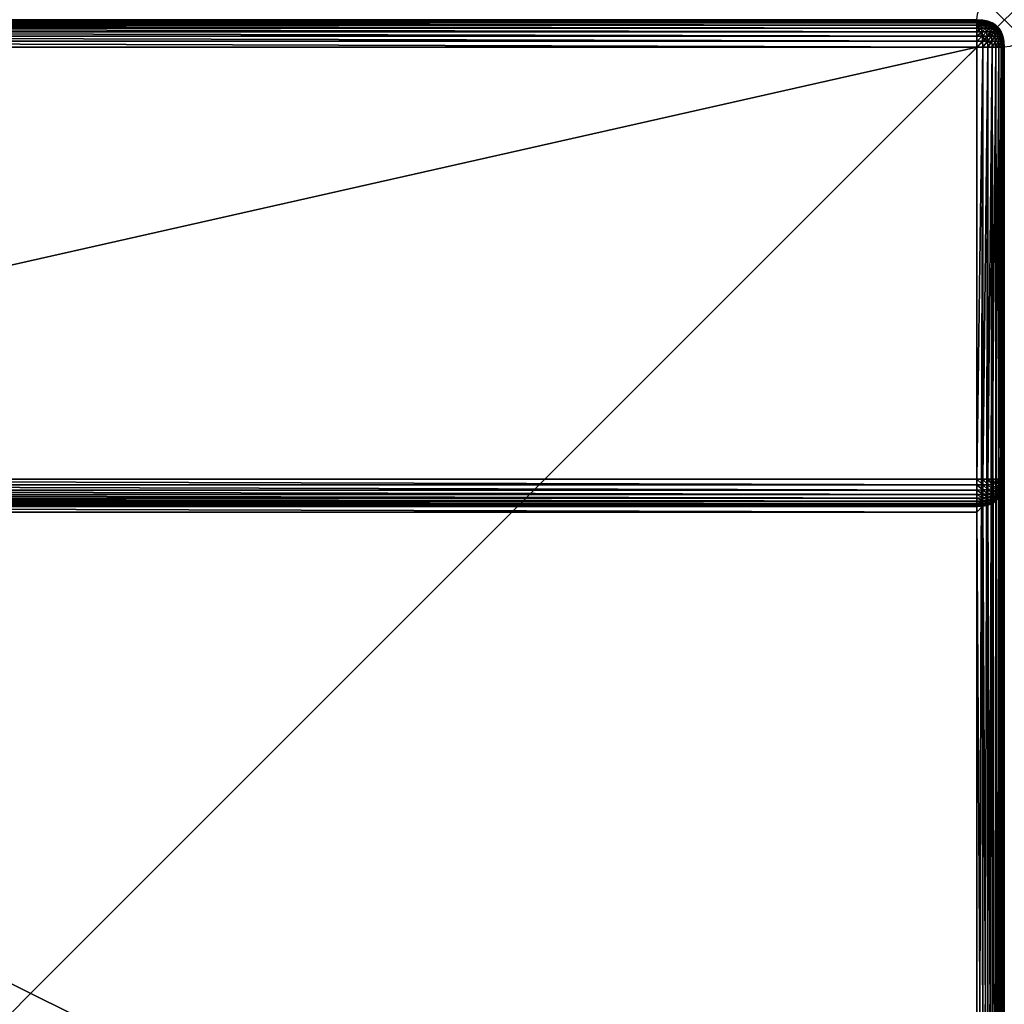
# Model space of a CAD drawing. Header units: inches. Extents: x 0 to 36, y -36 to 0.
# Tile 4 of 4: x 18 to 36, y -18 to 0. Entities that reach past the tile are written whole.
import ezdxf

# ---------------------------------------------------------------- set-up
doc = ezdxf.new("R2010")
doc.units = ezdxf.units.IN
doc.header["$MEASUREMENT"] = 0
doc.header["$PDMODE"] = 35
doc.header["$PDSIZE"] = 1
for name, color, linetype in [('A-FURN-3-NODE', 7, 'Continuous'), ('A-FURN-3-ST-FR', 151, 'Continuous'), ('A-FURN-3-ST-SI', 165, 'Continuous')]:
    doc.layers.add(name, color=color, linetype=linetype)

msp = doc.modelspace()

# ---------------------------------------------------------------- linework, layer by layer
at = {"layer": 'A-FURN-3-NODE'}
msp.add_point((35.972, 0), dxfattribs=at)

# ---------------------------------------------------------------- meshes
at = {"layer": 'A-FURN-3-ST-FR'}
mesh = msp.add_polyface(dxfattribs=at)
corners = [(0.476, -0.395, 36.005), (0.476, -0.302, 35.986), (0.371, -0.305, 35.98), (0.476, -0.222, 35.955), (0.371, -0.226, 35.95), (0.476, -0.154, 35.912), (0.371, -0.159, 35.907), (0.476, -0.099, 35.856), (0.371, -0.104, 35.852), (0.476, -0.056, 35.789), (0.371, -0.061, 35.785), (0.476, -0.025, 35.708), (0.371, -0.031, 35.706), (0.476, -0.006, 35.616), (0.371, -0.012, 35.614), (0.476, 0, 35.511), (0.371, -0.006, 35.511), (35.472, 0, 35.511), (0.476, 0, 0.5), (35.472, -0.006, 0.395), (0.476, -0.006, 0.395), (35.472, -0.025, 0.302), (0.476, -0.025, 0.302), (35.472, -0.056, 0.222), (0.476, -0.056, 0.222), (35.472, -0.099, 0.154), (0.476, -0.099, 0.154), (35.472, -0.154, 0.099), (0.476, -0.154, 0.099), (35.472, -0.222, 0.056), (0.476, -0.222, 0.056), (35.472, -0.302, 0.025), (0.476, -0.302, 0.025), (35.472, -0.395, 0.006), (0.476, -0.395, 0.006), (0.371, -0.006, 0.5), (0.371, -0.012, 0.396), (0.371, -0.031, 0.305), (0.371, -0.061, 0.226), (0.371, -0.104, 0.159), (0.371, -0.159, 0.104), (0.371, -0.226, 0.061), (0.371, -0.305, 0.031), (35.472, -0.395, 36.005)]
mesh.append_faces([[corners[k] for k in face] for face in [(0, 1, 2), (1, 3, 4), (3, 5, 6), (4, 3, 6), (5, 7, 8), (6, 5, 8), (7, 9, 10), (8, 7, 10), (9, 11, 12), (10, 9, 12), (11, 13, 14), (12, 11, 14), (13, 15, 16), (14, 13, 16), (15, 17, 18), (19, 20, 18), (21, 22, 20), (23, 24, 22), (25, 26, 24), (27, 28, 26), (29, 30, 28), (31, 32, 30), (33, 34, 32), (15, 18, 16), (35, 18, 20), (36, 20, 22), (37, 22, 24), (38, 24, 26), (39, 26, 28), (40, 28, 30), (41, 30, 32), (42, 32, 34), (1, 0, 43)]])
mesh = msp.add_polyface(dxfattribs=at)
corners = [(35.472, 0, 35.511), (35.472, -0.006, 35.616), (35.494, -0.006, 35.614), (35.472, -0.025, 35.708), (35.472, -0.056, 35.789), (35.513, -0.025, 35.706), (35.472, -0.099, 35.856), (35.53, -0.056, 35.785), (35.472, 0, 0.5), (0.476, 0, 0.5), (35.494, -0.006, 0.396), (35.472, -0.006, 0.395), (35.513, -0.006, 0.4), (35.472, -0.025, 0.302), (35.513, -0.025, 0.305), (35.472, -0.056, 0.222), (35.53, -0.056, 0.226), (35.472, -0.099, 0.154), (0.476, -0.006, 0.395), (0.476, -0.025, 0.302), (0.476, -0.056, 0.222), (35.472, -0.154, 0.099), (0.476, -0.099, 0.154), (35.472, -0.222, 0.056), (0.476, -0.154, 0.099), (35.472, -0.302, 0.025), (0.476, -0.222, 0.056), (35.472, -0.395, 0.006), (0.476, -0.302, 0.025), (35.472, -0.302, 35.986), (0.476, -0.302, 35.986), (35.472, -0.395, 36.005), (0.476, -0.222, 35.955), (35.472, -0.222, 35.955), (0.476, -0.154, 35.912), (35.472, -0.154, 35.912), (0.476, -0.099, 35.856), (0.476, -0.056, 35.789), (0.476, -0.025, 35.708), (0.476, -0.006, 35.616), (0.476, 0, 35.511)]
mesh.append_faces([[corners[k] for k in face] for face in [(0, 1, 2), (3, 2, 1), (4, 5, 3), (6, 7, 4), (0, 8, 9), (8, 10, 11), (8, 12, 10), (11, 10, 13), (13, 14, 15), (15, 16, 17), (11, 9, 8), (13, 18, 11), (15, 19, 13), (17, 20, 15), (21, 22, 17), (23, 24, 21), (25, 26, 23), (27, 28, 25), (29, 30, 31), (32, 30, 29), (33, 32, 29), (34, 32, 33), (35, 34, 33), (36, 34, 35), (6, 36, 35), (37, 36, 6), (4, 37, 6), (38, 37, 4), (3, 38, 4), (39, 38, 3), (1, 39, 3), (40, 39, 1), (0, 40, 1)]])
mesh = msp.add_polyface(dxfattribs=at)
corners = [(35.472, 0, 35.511), (35.575, -0.006, 35.533), (35.577, -0.006, 35.511), (35.494, -0.006, 35.614), (35.513, -0.006, 35.611), (35.53, -0.006, 35.604), (35.544, -0.006, 35.595), (35.556, -0.006, 35.583), (35.565, -0.006, 35.569), (35.571, -0.006, 35.552), (35.608, -0.025, 35.669), (35.55, -0.025, 35.699), (35.581, -0.025, 35.686), (35.513, -0.025, 35.706), (35.472, -0.025, 35.708), (35.53, -0.056, 35.785), (35.472, 0, 0.5), (35.577, -0.006, 0.5), (35.575, -0.006, 0.478), (35.571, -0.006, 0.459), (35.565, -0.006, 0.442), (35.556, -0.006, 0.427), (35.544, -0.006, 0.416), (35.53, -0.006, 0.407), (35.513, -0.006, 0.4), (35.608, -0.025, 0.341), (35.581, -0.025, 0.324), (35.55, -0.025, 0.312), (35.513, -0.025, 0.305), (35.494, -0.006, 0.396), (35.472, -0.025, 0.302), (35.53, -0.056, 0.226)]
mesh.append_faces([[corners[k] for k in face] for face in [(0, 1, 2), (0, 3, 4), (0, 4, 5), (0, 5, 6), (0, 6, 7), (0, 7, 8), (0, 8, 9), (0, 9, 1), (6, 10, 7), (11, 12, 5), (5, 12, 6), (13, 11, 4), (4, 11, 5), (4, 3, 13), (14, 13, 3), (15, 11, 13), (16, 17, 18), (16, 18, 19), (16, 19, 20), (16, 20, 21), (16, 21, 22), (16, 22, 23), (16, 23, 24), (21, 25, 22), (22, 26, 23), (23, 26, 27), (23, 27, 24), (24, 27, 28), (28, 29, 24), (29, 28, 30), (28, 27, 31), (2, 17, 16), (2, 16, 0)]])
mesh = msp.add_polyface(dxfattribs=at)
corners = [(35.472, -0.056, 35.789), (35.53, -0.056, 35.785), (35.513, -0.025, 35.706), (35.581, -0.056, 35.775), (35.55, -0.025, 35.699), (35.626, -0.056, 35.758), (35.581, -0.025, 35.686), (35.664, -0.056, 35.734), (35.608, -0.025, 35.669), (35.695, -0.056, 35.703), (35.63, -0.025, 35.647), (35.719, -0.056, 35.665), (35.647, -0.025, 35.621), (35.664, -0.099, 35.818), (35.711, -0.099, 35.788), (35.608, -0.099, 35.839), (35.544, -0.099, 35.852), (35.472, -0.099, 35.856), (35.472, -0.154, 35.912), (35.556, -0.154, 35.907), (35.63, -0.154, 35.892), (35.513, -0.025, 0.305), (35.53, -0.056, 0.226), (35.472, -0.056, 0.222), (35.544, -0.099, 0.159), (35.472, -0.099, 0.154), (35.647, -0.025, 0.39), (35.719, -0.056, 0.346), (35.695, -0.056, 0.308), (35.63, -0.025, 0.363), (35.664, -0.056, 0.277), (35.626, -0.056, 0.253), (35.664, -0.099, 0.193), (35.608, -0.099, 0.171), (35.581, -0.056, 0.236), (35.55, -0.025, 0.312), (35.608, -0.025, 0.341), (35.711, -0.099, 0.223), (35.63, -0.154, 0.119), (35.556, -0.154, 0.104), (35.472, -0.154, 0.099)]
mesh.append_faces([[corners[k] for k in face] for face in [(0, 1, 2), (1, 3, 4), (3, 5, 6), (5, 7, 8), (7, 9, 10), (9, 11, 12), (13, 14, 7), (5, 13, 7), (15, 13, 5), (3, 15, 5), (16, 15, 3), (16, 3, 1), (17, 16, 1), (18, 16, 17), (19, 15, 16), (15, 20, 13), (21, 22, 23), (22, 24, 25), (26, 27, 28), (29, 28, 30), (31, 32, 33), (31, 33, 34), (35, 34, 22), (34, 33, 24), (22, 34, 24), (36, 30, 31), (30, 37, 32), (30, 32, 31), (32, 38, 33), (33, 38, 39), (24, 33, 39), (24, 39, 40), (25, 24, 40)]])
mesh = msp.add_polyface(dxfattribs=at)
corners = [(35.472, -0.154, 35.912), (35.556, -0.154, 35.907), (35.544, -0.099, 35.852), (35.63, -0.154, 35.892), (35.608, -0.099, 35.839), (35.695, -0.154, 35.867), (35.664, -0.099, 35.818), (35.472, -0.222, 35.955), (35.565, -0.222, 35.95), (35.647, -0.222, 35.933), (35.719, -0.222, 35.906), (35.472, -0.302, 35.986), (35.571, -0.302, 35.98), (35.659, -0.302, 35.963), (35.472, -0.395, 36.005), (35.575, -0.395, 35.999), (35.664, -0.099, 0.193), (35.695, -0.154, 0.143), (35.63, -0.154, 0.119), (35.719, -0.222, 0.105), (35.647, -0.222, 0.077), (35.565, -0.222, 0.061), (35.556, -0.154, 0.104), (35.659, -0.302, 0.048), (35.571, -0.302, 0.031), (35.472, -0.222, 0.056), (35.472, -0.154, 0.099), (35.472, -0.302, 0.025), (35.667, -0.395, 0.031), (35.575, -0.395, 0.012), (35.472, -0.395, 0.006)]
mesh.append_faces([[corners[k] for k in face] for face in [(0, 1, 2), (1, 3, 4), (3, 5, 6), (7, 8, 1), (7, 1, 0), (8, 9, 3), (8, 3, 1), (9, 10, 5), (3, 9, 5), (11, 12, 8), (11, 8, 7), (12, 13, 9), (12, 9, 8), (9, 13, 10), (14, 12, 11), (12, 15, 13), (16, 17, 18), (17, 19, 20), (17, 20, 18), (18, 20, 21), (22, 18, 21), (20, 23, 24), (21, 20, 24), (22, 21, 25), (26, 22, 25), (21, 24, 27), (25, 21, 27), (19, 23, 20), (23, 28, 29), (23, 29, 24), (24, 29, 30), (27, 24, 30)]])
mesh = msp.add_polyface(dxfattribs=at)
corners = [(35.667, -0.025, 35.552), (35.669, -0.025, 35.511), (35.577, -0.006, 35.511), (35.659, -0.025, 35.589), (35.575, -0.006, 35.533), (35.647, -0.025, 35.621), (35.571, -0.006, 35.552), (35.63, -0.025, 35.647), (35.565, -0.006, 35.569), (35.608, -0.025, 35.669), (35.556, -0.006, 35.583), (35.581, -0.025, 35.686), (35.544, -0.006, 35.595), (35.55, -0.025, 35.699), (35.581, -0.056, 35.775), (35.626, -0.056, 35.758), (35.719, -0.056, 35.665), (35.695, -0.056, 35.703), (35.664, -0.056, 35.734), (35.577, -0.006, 0.5), (35.669, -0.025, 0.5), (35.667, -0.025, 0.459), (35.575, -0.006, 0.478), (35.659, -0.025, 0.422), (35.571, -0.006, 0.459), (35.647, -0.025, 0.39), (35.565, -0.006, 0.442), (35.63, -0.025, 0.363), (35.556, -0.006, 0.427), (35.608, -0.025, 0.341), (35.544, -0.006, 0.416), (35.581, -0.025, 0.324), (35.719, -0.056, 0.346), (35.695, -0.056, 0.308), (35.664, -0.056, 0.277), (35.626, -0.056, 0.253), (35.581, -0.056, 0.236), (35.55, -0.025, 0.312)]
mesh.append_faces([[corners[k] for k in face] for face in [(0, 1, 2), (3, 0, 4), (5, 3, 6), (6, 3, 4), (7, 5, 8), (8, 5, 6), (9, 7, 10), (10, 7, 8), (11, 9, 12), (4, 0, 2), (11, 13, 14), (11, 15, 9), (5, 16, 3), (7, 17, 5), (9, 18, 7), (19, 20, 21), (19, 21, 22), (22, 21, 23), (22, 23, 24), (24, 23, 25), (24, 25, 26), (26, 25, 27), (26, 27, 28), (28, 27, 29), (30, 29, 31), (23, 32, 25), (25, 33, 27), (27, 34, 29), (29, 35, 31), (31, 35, 36), (36, 37, 31), (20, 19, 2), (1, 20, 2)]])
mesh = msp.add_polyface(dxfattribs=at)
corners = [(35.719, -0.056, 35.665), (35.736, -0.056, 35.621), (35.659, -0.025, 35.589), (35.746, -0.056, 35.569), (35.667, -0.025, 35.552), (35.749, -0.056, 35.511), (35.669, -0.025, 35.511), (35.749, -0.099, 35.75), (35.779, -0.099, 35.703), (35.711, -0.099, 35.788), (35.695, -0.056, 35.703), (35.664, -0.056, 35.734), (35.8, -0.099, 35.647), (35.695, -0.154, 35.867), (35.749, -0.154, 35.833), (35.664, -0.099, 35.818), (35.794, -0.154, 35.788), (35.669, -0.025, 0.5), (35.749, -0.056, 0.5), (35.746, -0.056, 0.442), (35.667, -0.025, 0.459), (35.736, -0.056, 0.39), (35.659, -0.025, 0.422), (35.719, -0.056, 0.346), (35.8, -0.099, 0.363), (35.779, -0.099, 0.308), (35.749, -0.099, 0.261), (35.695, -0.056, 0.308), (35.711, -0.099, 0.223), (35.664, -0.056, 0.277), (35.794, -0.154, 0.223), (35.749, -0.154, 0.178), (35.695, -0.154, 0.143), (35.664, -0.099, 0.193), (35.719, -0.222, 0.105)]
mesh.append_faces([[corners[k] for k in face] for face in [(0, 1, 2), (1, 3, 4), (2, 1, 4), (3, 5, 6), (7, 8, 0), (9, 7, 10), (10, 7, 0), (11, 9, 10), (1, 12, 3), (4, 3, 6), (0, 8, 1), (13, 14, 9), (15, 13, 9), (14, 16, 7), (9, 14, 7), (17, 18, 19), (17, 19, 20), (20, 19, 21), (20, 21, 22), (22, 21, 23), (19, 24, 21), (21, 25, 23), (23, 25, 26), (23, 26, 27), (27, 26, 28), (27, 28, 29), (26, 30, 31), (26, 31, 28), (28, 31, 32), (28, 32, 33), (31, 34, 32), (5, 18, 17), (5, 17, 6)]])
mesh = msp.add_polyface(dxfattribs=at)
corners = [(35.719, -0.222, 35.906), (35.779, -0.222, 35.867), (35.749, -0.154, 35.833), (35.695, -0.154, 35.867), (35.794, -0.154, 35.788), (35.659, -0.302, 35.963), (35.736, -0.302, 35.933), (35.667, -0.395, 35.98), (35.8, -0.302, 35.892), (35.853, -0.302, 35.839), (35.828, -0.222, 35.818), (35.894, -0.302, 35.775), (35.867, -0.222, 35.758), (35.746, -0.395, 35.95), (35.813, -0.395, 35.907), (35.828, -0.154, 35.734), (35.894, -0.222, 35.686), (35.853, -0.154, 35.669), (35.828, -0.154, 0.277), (35.867, -0.222, 0.253), (35.828, -0.222, 0.193), (35.794, -0.154, 0.223), (35.853, -0.154, 0.341), (35.894, -0.222, 0.324), (35.894, -0.302, 0.236), (35.853, -0.302, 0.171), (35.779, -0.222, 0.143), (35.8, -0.302, 0.119), (35.813, -0.395, 0.104), (35.749, -0.154, 0.178), (35.719, -0.222, 0.105), (35.736, -0.302, 0.077), (35.659, -0.302, 0.048), (35.746, -0.395, 0.061), (35.667, -0.395, 0.031)]
mesh.append_faces([[corners[k] for k in face] for face in [(0, 1, 2), (3, 0, 2), (2, 1, 4), (5, 6, 0), (5, 7, 6), (6, 8, 1), (0, 6, 1), (8, 9, 10), (1, 8, 10), (9, 11, 12), (10, 9, 12), (6, 13, 8), (8, 14, 9), (1, 10, 4), (10, 12, 15), (4, 10, 15), (12, 16, 17), (15, 12, 17), (18, 19, 20), (18, 20, 21), (22, 23, 19), (19, 24, 25), (19, 25, 20), (21, 20, 26), (20, 25, 27), (20, 27, 26), (25, 28, 27), (29, 26, 30), (26, 27, 31), (26, 31, 30), (30, 31, 32), (27, 33, 31), (31, 34, 32)]])
mesh = msp.add_polyface(dxfattribs=at)
corners = [(35.779, -0.099, 35.703), (35.8, -0.099, 35.647), (35.736, -0.056, 35.621), (35.813, -0.099, 35.583), (35.746, -0.056, 35.569), (35.853, -0.154, 35.669), (35.868, -0.154, 35.595), (35.817, -0.099, 35.511), (35.749, -0.056, 35.511), (35.873, -0.154, 35.511), (35.794, -0.154, 35.788), (35.828, -0.154, 35.734), (35.749, -0.099, 35.75), (35.749, -0.056, 0.5), (35.817, -0.099, 0.5), (35.813, -0.099, 0.427), (35.746, -0.056, 0.442), (35.8, -0.099, 0.363), (35.736, -0.056, 0.39), (35.779, -0.099, 0.308), (35.873, -0.154, 0.5), (35.868, -0.154, 0.416), (35.853, -0.154, 0.341), (35.828, -0.154, 0.277), (35.794, -0.154, 0.223), (35.749, -0.099, 0.261), (35.911, -0.222, 0.407), (35.894, -0.222, 0.324), (35.867, -0.222, 0.253), (35.779, -0.222, 0.143), (35.749, -0.154, 0.178), (35.916, -0.222, 0.5)]
mesh.append_faces([[corners[k] for k in face] for face in [(0, 1, 2), (1, 3, 4), (5, 6, 3), (1, 5, 3), (3, 7, 8), (4, 3, 8), (6, 9, 7), (3, 6, 7), (10, 11, 0), (12, 10, 0), (11, 5, 1), (0, 11, 1), (13, 14, 15), (13, 15, 16), (16, 15, 17), (18, 17, 19), (14, 20, 21), (14, 21, 15), (15, 21, 22), (15, 22, 17), (17, 22, 23), (17, 23, 19), (19, 23, 24), (19, 24, 25), (20, 26, 21), (21, 27, 22), (22, 28, 23), (24, 29, 30), (31, 20, 9), (9, 20, 14), (9, 14, 7), (14, 13, 8), (7, 14, 8)]])
mesh = msp.add_polyface(dxfattribs=at)
corners = [(35.853, -0.302, 35.839), (35.868, -0.395, 35.852), (35.894, -0.302, 35.775), (35.923, -0.302, 35.699), (35.894, -0.222, 35.686), (35.867, -0.222, 35.758), (35.911, -0.395, 35.785), (35.911, -0.222, 35.604), (35.868, -0.154, 35.595), (35.853, -0.154, 35.669), (35.941, -0.302, 35.611), (35.941, -0.395, 35.706), (35.916, -0.222, 35.511), (35.873, -0.154, 35.511), (35.947, -0.302, 35.511), (35.959, -0.395, 35.614), (35.965, -0.395, 35.511), (35.873, -0.154, 0.5), (35.916, -0.222, 0.5), (35.911, -0.222, 0.407), (35.868, -0.154, 0.416), (35.894, -0.222, 0.324), (35.947, -0.302, 0.5), (35.941, -0.302, 0.4), (35.923, -0.302, 0.312), (35.894, -0.302, 0.236), (35.867, -0.222, 0.253), (35.965, -0.395, 0.5), (35.959, -0.395, 0.396), (35.941, -0.395, 0.305), (35.911, -0.395, 0.226), (35.868, -0.395, 0.159), (35.853, -0.302, 0.171)]
mesh.append_faces([[corners[k] for k in face] for face in [(0, 1, 2), (2, 3, 4), (5, 2, 4), (2, 6, 3), (4, 7, 8), (9, 4, 8), (3, 10, 7), (4, 3, 7), (3, 11, 10), (7, 12, 13), (8, 7, 13), (10, 14, 12), (7, 10, 12), (15, 16, 14), (10, 15, 14), (17, 18, 19), (20, 19, 21), (18, 22, 23), (18, 23, 19), (19, 23, 24), (19, 24, 21), (21, 24, 25), (21, 25, 26), (22, 27, 28), (22, 28, 23), (23, 29, 24), (24, 30, 25), (25, 31, 32), (27, 22, 14), (16, 27, 14), (14, 22, 18), (14, 18, 12), (12, 18, 13)]])
mesh = msp.add_polyface(dxfattribs=at)
corners = [(0.476, -0.395, 36.005), (0.476, -0.5, 36.011), (35.472, -0.5, 36.011), (35.472, -0.395, 36.005), (35.575, -0.395, 35.999), (35.571, -0.302, 35.98), (35.577, -0.5, 36.005), (35.575, -0.395, 0.012), (35.577, -0.5, 0.006), (35.472, -0.5, 0), (35.472, -0.395, 0.006), (0.476, -0.5, 0), (0.476, -0.395, 0.006), (35.472, -35.5, 0), (35.494, -35.604, 0.006), (35.472, -35.605, 0.006), (35.577, -35.5, 0.006), (0.476, -35.5, 0), (0.476, -35.605, 0.006), (0.454, -35.604, 0.006), (0.434, -35.6, 0.006), (0.417, -35.593, 0.006), (35.575, -35.522, 0.006), (35.571, -35.541, 0.006), (35.565, -35.558, 0.006), (35.556, -35.573, 0.006), (35.544, -35.584, 0.006), (35.53, -35.593, 0.006), (35.513, -35.6, 0.006), (35.55, -35.688, 0.025), (35.513, -35.695, 0.025), (35.472, -9.002, 26.907), (35.472, -8.902, 27.007), (0.476, -8.902, 27.007), (0.476, -9.002, 26.907), (35.571, -8.896, 26.901), (0.376, -8.896, 26.901)]
mesh.append_faces([[corners[k] for k in face] for face in [(0, 1, 2), (3, 0, 2), (3, 4, 5), (2, 6, 4), (3, 2, 4), (7, 8, 9), (7, 9, 10), (9, 11, 12), (9, 12, 10), (13, 14, 15), (13, 9, 8), (13, 8, 16), (17, 11, 9), (17, 9, 13), (17, 13, 15), (17, 15, 18), (17, 19, 20), (17, 18, 19), (17, 20, 21), (13, 16, 22), (13, 22, 23), (13, 23, 24), (13, 24, 25), (13, 25, 26), (13, 26, 27), (13, 27, 28), (13, 28, 14), (27, 29, 28), (28, 30, 14), (31, 32, 33), (34, 31, 33), (31, 35, 32), (33, 36, 34)]])
mesh = msp.add_polyface(dxfattribs=at)
corners = [(35.575, -0.395, 35.999), (35.667, -0.395, 35.98), (35.659, -0.302, 35.963), (35.577, -0.5, 36.005), (35.669, -0.5, 35.986), (35.746, -0.395, 35.95), (35.736, -0.302, 35.933), (35.749, -0.5, 35.955), (35.736, -0.302, 0.077), (35.746, -0.395, 0.061), (35.667, -0.395, 0.031), (35.749, -0.5, 0.056), (35.669, -0.5, 0.025), (35.577, -0.5, 0.006), (35.575, -0.395, 0.012), (35.577, -35.5, 0.006), (35.669, -35.5, 0.025), (35.749, -35.5, 0.056), (35.746, -35.558, 0.056), (35.813, -35.573, 0.099), (35.736, -35.61, 0.056), (35.667, -35.541, 0.025), (35.659, -35.578, 0.025), (35.719, -35.654, 0.056), (35.647, -35.61, 0.025), (35.575, -35.522, 0.006), (35.571, -35.541, 0.006), (35.565, -35.558, 0.006), (35.63, -35.637, 0.025), (35.556, -35.573, 0.006), (35.608, -35.659, 0.025), (35.544, -35.584, 0.006), (35.581, -35.676, 0.025), (35.53, -35.593, 0.006)]
mesh.append_faces([[corners[k] for k in face] for face in [(0, 1, 2), (3, 4, 1), (0, 3, 1), (1, 5, 6), (4, 7, 5), (1, 4, 5), (8, 9, 10), (9, 11, 12), (9, 12, 10), (10, 12, 13), (10, 13, 14), (15, 13, 12), (15, 12, 16), (16, 12, 11), (16, 11, 17), (18, 19, 20), (17, 18, 21), (16, 17, 21), (18, 20, 22), (21, 18, 22), (20, 23, 24), (15, 16, 25), (16, 21, 25), (25, 21, 26), (21, 22, 26), (26, 22, 27), (22, 24, 27), (22, 20, 24), (24, 28, 29), (27, 24, 29), (28, 30, 31), (29, 28, 31), (31, 32, 33)]])
mesh = msp.add_polyface(dxfattribs=at)
corners = [(35.911, -0.395, 35.785), (35.916, -0.5, 35.789), (35.941, -0.395, 35.706), (35.746, -0.395, 35.95), (35.813, -0.395, 35.907), (35.8, -0.302, 35.892), (35.868, -0.395, 35.852), (35.853, -0.302, 35.839), (35.894, -0.302, 35.775), (35.749, -0.5, 35.955), (35.817, -0.5, 35.912), (35.873, -0.5, 35.856), (35.923, -0.302, 35.699), (35.959, -0.395, 35.614), (35.941, -0.302, 35.611), (35.947, -0.5, 35.708), (35.965, -0.5, 35.616), (35.972, -0.5, 35.511), (35.965, -0.395, 35.511), (35.972, -0.5, 0.5), (35.965, -0.395, 0.5), (35.965, -0.5, 0.395), (35.959, -0.395, 0.396), (35.941, -0.302, 0.4), (35.941, -0.395, 0.305), (35.947, -0.5, 0.302), (35.923, -0.302, 0.312), (35.911, -0.395, 0.226), (35.916, -0.5, 0.222), (35.894, -0.302, 0.236), (35.868, -0.395, 0.159), (35.873, -0.5, 0.154), (35.853, -0.302, 0.171), (35.813, -0.395, 0.104), (35.817, -0.5, 0.099), (35.8, -0.302, 0.119), (35.746, -0.395, 0.061), (35.749, -0.5, 0.056)]
mesh.append_faces([[corners[k] for k in face] for face in [(0, 1, 2), (3, 4, 5), (4, 6, 7), (6, 0, 8), (3, 9, 4), (4, 10, 6), (11, 1, 0), (6, 11, 0), (0, 2, 12), (2, 13, 14), (15, 16, 13), (2, 15, 13), (16, 17, 18), (13, 16, 18), (17, 19, 20), (17, 20, 18), (20, 19, 21), (20, 21, 22), (23, 22, 24), (22, 21, 25), (22, 25, 24), (26, 24, 27), (24, 25, 28), (24, 28, 27), (29, 27, 30), (27, 28, 31), (27, 31, 30), (32, 30, 33), (30, 31, 34), (30, 34, 33), (35, 33, 36), (33, 34, 37), (33, 37, 36)]])
mesh = msp.add_polyface(dxfattribs=at)
corners = [(0.476, -8.895, 35.616), (35.472, -8.902, 35.511), (0.476, -8.902, 35.511), (35.472, -8.895, 35.616), (0.476, -8.877, 35.708), (35.472, -8.877, 35.708), (0.476, -8.846, 35.789), (35.472, -8.846, 35.789), (35.577, -8.402, 36.005), (35.669, -0.5, 35.986), (35.669, -8.402, 35.986), (35.577, -0.5, 36.005), (35.749, -0.5, 35.955), (35.749, -8.402, 35.955), (35.817, -0.5, 35.912), (35.817, -8.402, 35.912), (35.873, -0.5, 35.856), (35.873, -8.402, 35.856), (35.916, -0.5, 35.789), (35.916, -8.402, 35.789), (35.947, -0.5, 35.708), (35.947, -8.402, 35.708), (35.965, -0.5, 35.616), (35.965, -8.402, 35.616), (35.972, -0.5, 35.511), (35.972, -8.402, 35.511), (0.476, -8.803, 35.856), (35.472, -8.803, 35.856), (0.476, -8.747, 35.912), (35.472, -8.747, 35.912), (0.476, -8.679, 35.955), (35.472, -8.679, 35.955), (0.476, -8.599, 35.986), (35.472, -8.599, 35.986), (0.476, -8.506, 36.005), (35.472, -8.506, 36.005), (0.476, -8.402, 36.011), (35.472, -8.402, 36.011), (-0.024, -8.402, 35.511), (-0.024, -0.5, 35.511), (-0.018, -0.5, 35.616), (-0.018, -8.402, 35.616), (0, -0.5, 35.708), (0, -8.402, 35.708), (0.031, -0.5, 35.789), (0.031, -8.402, 35.789), (0.075, -0.5, 35.856), (0.075, -8.402, 35.856), (0.13, -0.5, 35.912), (0.13, -8.402, 35.912), (0.198, -0.5, 35.955), (0.198, -8.402, 35.955), (0.278, -0.5, 35.986), (0.278, -8.402, 35.986), (0.371, -0.5, 36.005), (0.371, -8.402, 36.005), (0.476, -0.5, 36.011), (35.472, -0.5, 36.011)]
mesh.append_faces([[corners[k] for k in face] for face in [(2, 1, 0), (1, 3, 0), (0, 3, 4), (3, 5, 4), (4, 5, 6), (5, 7, 6), (10, 9, 8), (9, 11, 8), (13, 12, 10), (12, 9, 10), (15, 14, 13), (14, 12, 13), (14, 15, 16), (15, 17, 16), (18, 16, 17), (19, 18, 17), (20, 18, 19), (21, 20, 19), (23, 22, 21), (22, 20, 21), (22, 23, 24), (23, 25, 24), (6, 7, 26), (7, 27, 26), (26, 27, 28), (27, 29, 28), (28, 29, 30), (29, 31, 30), (30, 31, 32), (31, 33, 32), (32, 33, 34), (33, 35, 34), (34, 35, 36), (35, 37, 36), (40, 39, 38), (41, 40, 38), (40, 41, 42), (41, 43, 42), (45, 44, 43), (44, 42, 43), (44, 45, 46), (45, 47, 46), (46, 47, 48), (47, 49, 48), (48, 49, 50), (49, 51, 50), (50, 51, 52), (51, 53, 52), (52, 53, 54), (53, 55, 54), (54, 55, 56), (55, 36, 56), (8, 11, 37), (11, 57, 37), (36, 57, 56), (36, 37, 57)]])
mesh = msp.add_polyface(dxfattribs=at)
corners = [(35.916, -0.5, 35.789), (35.947, -0.5, 35.708), (35.941, -0.395, 35.706), (35.749, -0.5, 35.955), (35.817, -0.5, 35.912), (35.813, -0.395, 35.907), (35.873, -0.5, 35.856), (35.868, -0.395, 35.852), (35.749, -0.5, 0.056), (35.817, -0.5, 0.099), (35.817, -35.5, 0.099), (35.749, -35.5, 0.056), (35.873, -35.5, 0.154), (35.873, -0.5, 0.154), (35.916, -0.5, 0.222), (35.916, -35.5, 0.222), (35.947, -0.5, 0.302), (35.947, -35.5, 0.302), (35.965, -0.5, 0.395), (35.965, -35.5, 0.395), (35.972, -0.5, 0.5), (35.972, -35.5, 0.5), (35.959, -35.604, 0.395), (35.923, -35.688, 0.302), (35.941, -35.6, 0.302), (35.894, -35.676, 0.222), (35.911, -35.593, 0.222), (35.853, -35.659, 0.154), (35.868, -35.584, 0.154), (35.965, -35.605, 0.5), (35.813, -35.573, 0.099), (35.8, -35.637, 0.099), (35.746, -35.558, 0.056), (35.736, -35.61, 0.056)]
mesh.append_faces([[corners[k] for k in face] for face in [(0, 1, 2), (3, 4, 5), (4, 6, 7), (8, 9, 10), (11, 8, 10), (12, 10, 9), (13, 12, 9), (12, 13, 14), (12, 14, 15), (15, 14, 16), (15, 16, 17), (17, 16, 18), (17, 18, 19), (19, 18, 20), (19, 20, 21), (22, 23, 24), (24, 25, 26), (26, 27, 28), (21, 29, 22), (21, 22, 19), (19, 22, 24), (19, 24, 17), (17, 24, 26), (17, 26, 15), (15, 26, 28), (15, 28, 12), (12, 28, 30), (12, 30, 10), (28, 27, 31), (28, 31, 30), (10, 30, 32), (11, 10, 32), (30, 31, 33)]])
mesh = msp.add_polyface(dxfattribs=at)
corners = [(-0.024, -26.403, 26.407), (-0.018, -8.506, 26.512), (-0.018, -26.403, 26.512), (-0.024, -8.402, 26.407), (0, -8.599, 26.604), (0, -26.403, 26.604), (0.031, -8.679, 26.684), (0.031, -26.403, 26.684), (0.075, -8.747, 26.752), (0.075, -26.403, 26.752), (0.13, -8.803, 26.808), (0.13, -26.403, 26.808), (0.198, -8.846, 26.851), (0.198, -26.403, 26.851), (0.278, -8.877, 26.882), (0.278, -26.403, 26.882), (0.371, -8.895, 26.9), (0.371, -26.403, 26.9), (0.476, -26.896, 26.512), (35.472, -26.903, 26.407), (0.476, -26.903, 26.407), (35.472, -26.896, 26.512), (0.476, -26.878, 26.604), (35.472, -26.878, 26.604), (0.476, -26.847, 26.684), (35.472, -26.847, 26.684), (0.476, -26.804, 26.752), (35.472, -26.804, 26.752), (0.476, -26.748, 26.808), (35.472, -26.748, 26.808), (0.476, -26.68, 26.851), (35.472, -26.68, 26.851), (0.476, -26.6, 26.882), (35.472, -26.6, 26.882), (0.476, -26.508, 26.9), (35.472, -26.508, 26.9), (0.476, -26.403, 26.907), (35.472, -26.403, 26.907), (0.476, -9.002, 26.907), (0.376, -8.896, 26.901), (35.472, -9.002, 26.907), (35.577, -26.403, 26.9), (35.571, -8.896, 26.901), (35.577, -8.895, 26.9), (35.669, -26.403, 26.882), (35.669, -8.877, 26.882), (35.749, -26.403, 26.851), (35.749, -8.846, 26.851), (35.965, -26.403, 26.512), (35.965, -8.506, 26.512), (35.972, -26.403, 26.407), (35.972, -8.402, 26.407), (35.817, -26.403, 26.808), (35.817, -8.803, 26.808), (35.873, -26.403, 26.752), (35.873, -8.747, 26.752), (35.916, -26.403, 26.684), (35.916, -8.679, 26.684), (35.947, -26.403, 26.604), (35.947, -8.599, 26.604)]
mesh.append_faces([[corners[k] for k in face] for face in [(2, 1, 0), (1, 3, 0), (5, 4, 2), (4, 1, 2), (7, 6, 5), (6, 4, 5), (9, 8, 7), (8, 6, 7), (11, 10, 9), (10, 8, 9), (13, 12, 11), (12, 10, 11), (15, 14, 13), (14, 12, 13), (17, 16, 15), (16, 14, 15), (20, 19, 18), (19, 21, 18), (18, 21, 22), (21, 23, 22), (22, 23, 24), (23, 25, 24), (24, 25, 26), (25, 27, 26), (26, 27, 28), (27, 29, 28), (28, 29, 30), (29, 31, 30), (30, 31, 32), (31, 33, 32), (32, 33, 34), (33, 35, 34), (34, 35, 36), (35, 37, 36), (36, 38, 17), (38, 39, 17), (39, 16, 17), (41, 40, 37), (41, 42, 40), (41, 43, 42), (44, 43, 41), (44, 45, 43), (46, 45, 44), (46, 47, 45), (50, 49, 48), (50, 51, 49), (52, 47, 46), (52, 53, 47), (54, 53, 52), (54, 55, 53), (56, 55, 54), (56, 57, 55), (58, 57, 56), (58, 59, 57), (48, 59, 58), (48, 49, 59), (36, 37, 38), (37, 40, 38)]])
mesh = msp.add_polyface(dxfattribs=at)
corners = [(0.392, -8.895, 35.583), (0.317, -8.877, 35.647), (0.382, -8.895, 35.569), (0.403, -8.895, 35.595), (0.339, -8.877, 35.669), (0.366, -8.877, 35.686), (0.417, -8.895, 35.604), (0.398, -8.877, 35.699), (0.434, -8.895, 35.611), (0.371, -8.895, 35.511), (0.476, -8.902, 27.007), (0.476, -8.902, 35.511), (0.376, -8.896, 26.901), (0.371, -8.895, 26.9), (0.403, -8.803, 35.852), (0.366, -8.846, 35.775), (0.417, -8.846, 35.785), (0.434, -8.877, 35.706), (0.454, -8.895, 35.614), (0.476, -8.877, 35.708), (0.476, -8.895, 35.616), (0.376, -8.895, 35.552), (0.372, -8.895, 35.533), (0.392, -8.747, 35.907), (0.339, -8.803, 35.839), (0.382, -8.679, 35.95), (0.317, -8.747, 35.892), (35.472, -8.902, 27.007), (0.476, -8.747, 35.912), (0.476, -8.803, 35.856), (0.476, -8.679, 35.955), (0.476, -8.599, 35.986), (0.376, -8.599, 35.98), (0.476, -8.506, 36.005), (0.372, -8.506, 35.999), (0.476, -8.402, 36.011), (0.371, -8.402, 36.005), (0.476, -8.846, 35.789)]
mesh.append_faces([[corners[k] for k in face] for face in [(0, 1, 2), (3, 4, 0), (5, 4, 3), (6, 5, 3), (7, 5, 6), (8, 7, 6), (9, 10, 11), (9, 12, 10), (9, 13, 12), (14, 15, 16), (17, 7, 8), (16, 7, 17), (11, 18, 8), (8, 18, 17), (19, 17, 18), (11, 20, 18), (19, 18, 20), (11, 21, 22), (11, 2, 21), (11, 0, 2), (11, 3, 0), (11, 6, 3), (11, 8, 6), (23, 24, 14), (5, 7, 15), (25, 26, 23), (11, 10, 27), (28, 23, 14), (28, 14, 29), (30, 25, 23), (30, 23, 28), (31, 32, 25), (31, 25, 30), (33, 32, 31), (33, 34, 32), (33, 35, 34), (35, 36, 34), (11, 22, 9), (16, 15, 7), (37, 17, 19), (37, 16, 17), (14, 24, 15), (29, 16, 37), (29, 14, 16)]])
mesh = msp.add_polyface(dxfattribs=at)
corners = [(35.472, -8.902, 35.511), (0.476, -8.902, 35.511), (35.472, -8.902, 27.007), (35.577, -8.889, 35.614), (35.472, -8.895, 35.616), (35.577, -8.895, 35.511), (35.577, -8.871, 35.706), (35.472, -8.877, 35.708), (35.472, -8.846, 35.789), (35.577, -8.84, 35.785), (35.472, -8.803, 35.856), (35.577, -8.798, 35.852), (35.669, -8.871, 35.611), (35.669, -8.877, 35.511), (35.669, -8.853, 35.699), (35.749, -8.846, 35.511), (35.669, -8.783, 35.839), (35.669, -8.824, 35.775), (35.669, -8.73, 35.892), (35.577, -8.743, 35.907), (35.669, -8.666, 35.933), (35.577, -8.676, 35.95), (35.571, -8.896, 26.901), (35.577, -8.895, 26.9), (35.669, -8.877, 26.882), (35.472, -8.747, 35.912), (35.472, -8.679, 35.955), (35.577, -8.597, 35.98), (35.472, -8.599, 35.986), (35.577, -8.505, 35.999), (35.472, -8.506, 36.005), (35.577, -8.402, 36.005), (35.472, -8.402, 36.011), (35.669, -8.589, 35.963), (35.669, -8.501, 35.98), (35.669, -8.402, 35.986)]
mesh.append_faces([[corners[k] for k in face] for face in [(0, 1, 2), (3, 4, 5), (4, 0, 5), (6, 7, 3), (7, 4, 3), (8, 7, 6), (9, 8, 6), (10, 8, 9), (11, 10, 9), (12, 3, 13), (3, 5, 13), (14, 6, 12), (6, 3, 12), (12, 13, 15), (16, 11, 17), (11, 9, 17), (18, 19, 16), (19, 11, 16), (20, 21, 18), (21, 19, 18), (17, 9, 14), (9, 6, 14), (0, 2, 5), (2, 22, 5), (22, 23, 5), (5, 23, 13), (23, 24, 13), (19, 25, 11), (25, 10, 11), (21, 26, 19), (26, 25, 19), (27, 28, 21), (28, 26, 21), (29, 30, 27), (30, 28, 27), (31, 32, 29), (32, 30, 29), (33, 27, 20), (27, 21, 20), (34, 29, 33), (29, 27, 33), (31, 34, 35), (31, 29, 34)]])
mesh = msp.add_polyface(dxfattribs=at)
corners = [(35.749, -8.84, 35.604), (35.669, -8.871, 35.611), (35.749, -8.846, 35.511), (35.749, -8.824, 35.686), (35.669, -8.853, 35.699), (35.817, -8.803, 35.511), (35.817, -8.798, 35.595), (35.817, -8.783, 35.669), (35.749, -8.797, 35.758), (35.669, -8.824, 35.775), (35.749, -8.758, 35.818), (35.669, -8.783, 35.839), (35.873, -8.747, 35.511), (35.817, -8.758, 35.734), (35.817, -8.723, 35.788), (35.749, -8.709, 35.867), (35.873, -8.743, 35.583), (35.873, -8.73, 35.647), (35.873, -8.709, 35.703), (35.669, -8.877, 35.511), (35.669, -8.877, 26.882), (35.749, -8.846, 26.851), (35.817, -8.803, 26.808), (35.669, -8.73, 35.892), (35.749, -8.648, 35.906), (35.669, -8.666, 35.933), (35.749, -8.577, 35.933), (35.669, -8.589, 35.963), (35.669, -8.501, 35.98), (35.749, -8.495, 35.95), (35.669, -8.402, 35.986), (35.749, -8.402, 35.955), (35.817, -8.56, 35.892), (35.817, -8.624, 35.867), (35.817, -8.486, 35.907), (35.817, -8.402, 35.912), (35.817, -8.679, 35.833)]
mesh.append_faces([[corners[k] for k in face] for face in [(0, 1, 2), (3, 4, 0), (4, 1, 0), (0, 2, 5), (6, 0, 5), (3, 0, 6), (7, 3, 6), (8, 3, 7), (8, 9, 3), (9, 4, 3), (10, 11, 8), (6, 5, 12), (13, 8, 7), (10, 8, 13), (14, 10, 13), (15, 10, 14), (7, 6, 16), (13, 7, 17), (14, 13, 18), (19, 20, 2), (20, 21, 2), (2, 21, 5), (21, 22, 5), (11, 9, 8), (15, 23, 10), (23, 11, 10), (24, 25, 15), (25, 23, 15), (26, 27, 24), (27, 25, 24), (28, 26, 29), (28, 27, 26), (30, 29, 31), (30, 28, 29), (32, 26, 33), (26, 24, 33), (29, 32, 34), (29, 26, 32), (31, 34, 35), (36, 15, 14), (24, 15, 36), (33, 24, 36), (31, 29, 34)]])
mesh = msp.add_polyface(dxfattribs=at)
corners = [(35.965, -8.506, 35.511), (35.965, -8.506, 26.512), (35.972, -8.402, 35.511), (35.972, -8.402, 26.407), (35.947, -8.599, 26.604), (35.817, -8.486, 35.907), (35.817, -8.56, 35.892), (35.873, -8.538, 35.839), (35.873, -8.474, 35.852), (35.817, -8.402, 35.912), (35.873, -8.402, 35.856), (35.916, -8.511, 35.775), (35.916, -8.556, 35.758), (35.916, -8.46, 35.785), (35.916, -8.402, 35.789), (35.947, -8.511, 35.686), (35.947, -8.538, 35.669), (35.947, -8.48, 35.699), (35.947, -8.443, 35.706), (35.947, -8.402, 35.708), (35.965, -8.505, 35.533), (35.947, -8.597, 35.552), (35.965, -8.501, 35.552), (35.947, -8.589, 35.589), (35.965, -8.495, 35.569), (35.947, -8.577, 35.621), (35.965, -8.486, 35.583), (35.947, -8.56, 35.647), (35.965, -8.474, 35.595), (35.965, -8.46, 35.604), (35.965, -8.443, 35.611), (35.965, -8.424, 35.614), (35.965, -8.402, 35.616)]
mesh.append_faces([[corners[k] for k in face] for face in [(0, 1, 2), (1, 3, 2), (4, 1, 0), (5, 6, 7), (5, 7, 8), (9, 8, 10), (9, 5, 8), (11, 7, 12), (8, 7, 11), (8, 11, 13), (10, 8, 13), (10, 13, 14), (15, 12, 16), (15, 17, 11), (11, 12, 15), (13, 17, 18), (13, 11, 17), (14, 18, 19), (14, 13, 18), (20, 21, 0), (22, 23, 20), (24, 25, 22), (25, 23, 22), (26, 27, 24), (27, 25, 24), (28, 16, 26), (16, 27, 26), (29, 15, 28), (15, 16, 28), (30, 17, 29), (17, 15, 29), (30, 31, 18), (18, 17, 30), (19, 31, 32), (19, 18, 31), (2, 22, 20), (2, 24, 22), (2, 26, 24), (2, 28, 26), (2, 29, 28), (2, 30, 29), (2, 31, 30), (2, 32, 31), (2, 20, 0)]])
mesh = msp.add_polyface(dxfattribs=at)
corners = [(35.873, -8.743, 35.583), (35.817, -8.798, 35.595), (35.873, -8.747, 35.511), (35.916, -8.676, 35.569), (35.916, -8.679, 35.511), (35.873, -8.73, 35.647), (35.817, -8.783, 35.669), (35.873, -8.709, 35.703), (35.817, -8.758, 35.734), (35.873, -8.679, 35.75), (35.817, -8.723, 35.788), (35.916, -8.666, 35.621), (35.817, -8.803, 35.511), (35.817, -8.803, 26.808), (35.873, -8.747, 26.752), (35.916, -8.679, 26.684), (35.947, -8.599, 35.511), (35.947, -8.599, 26.604), (35.965, -8.506, 35.511), (35.817, -8.679, 35.833), (35.873, -8.641, 35.788), (35.916, -8.648, 35.665), (35.817, -8.624, 35.867), (35.873, -8.594, 35.818), (35.817, -8.56, 35.892), (35.873, -8.538, 35.839), (35.916, -8.624, 35.703), (35.916, -8.594, 35.734), (35.916, -8.556, 35.758), (35.947, -8.589, 35.589), (35.947, -8.577, 35.621), (35.947, -8.56, 35.647), (35.947, -8.538, 35.669), (35.947, -8.597, 35.552), (35.965, -8.505, 35.533)]
mesh.append_faces([[corners[k] for k in face] for face in [(0, 1, 2), (3, 0, 4), (5, 6, 0), (7, 8, 5), (9, 10, 7), (0, 2, 4), (11, 5, 3), (5, 0, 3), (7, 5, 11), (12, 13, 2), (13, 14, 2), (2, 14, 4), (14, 15, 4), (4, 15, 16), (15, 17, 16), (16, 17, 18), (19, 10, 9), (20, 19, 9), (21, 7, 11), (9, 7, 21), (22, 19, 20), (23, 22, 20), (24, 22, 23), (25, 24, 23), (26, 9, 21), (20, 9, 26), (27, 20, 26), (23, 20, 27), (28, 23, 27), (25, 23, 28), (21, 11, 29), (30, 21, 29), (26, 21, 30), (31, 26, 30), (32, 27, 31), (27, 26, 31), (28, 27, 32), (33, 3, 16), (3, 4, 16), (29, 11, 33), (11, 3, 33), (33, 16, 18), (29, 33, 34)]])
at = {"layer": 'A-FURN-3-ST-SI'}
mesh = msp.add_polyface(dxfattribs=at)
corners = [(35.972, -8.402, 26.407), (35.972, -8.402, 35.511), (35.972, -0.5, 35.511), (35.972, -0.5, 0.5), (35.972, -35.5, 0.5), (35.972, -35.5, 8.406), (35.972, -26.403, 8.406), (35.972, -26.403, 26.407)]
mesh.append_faces([[corners[k] for k in face] for face in [(2, 1, 0), (3, 2, 0), (5, 4, 3), (6, 5, 3), (6, 3, 0), (7, 6, 0)]])

doc.saveas('drawing.dxf')
